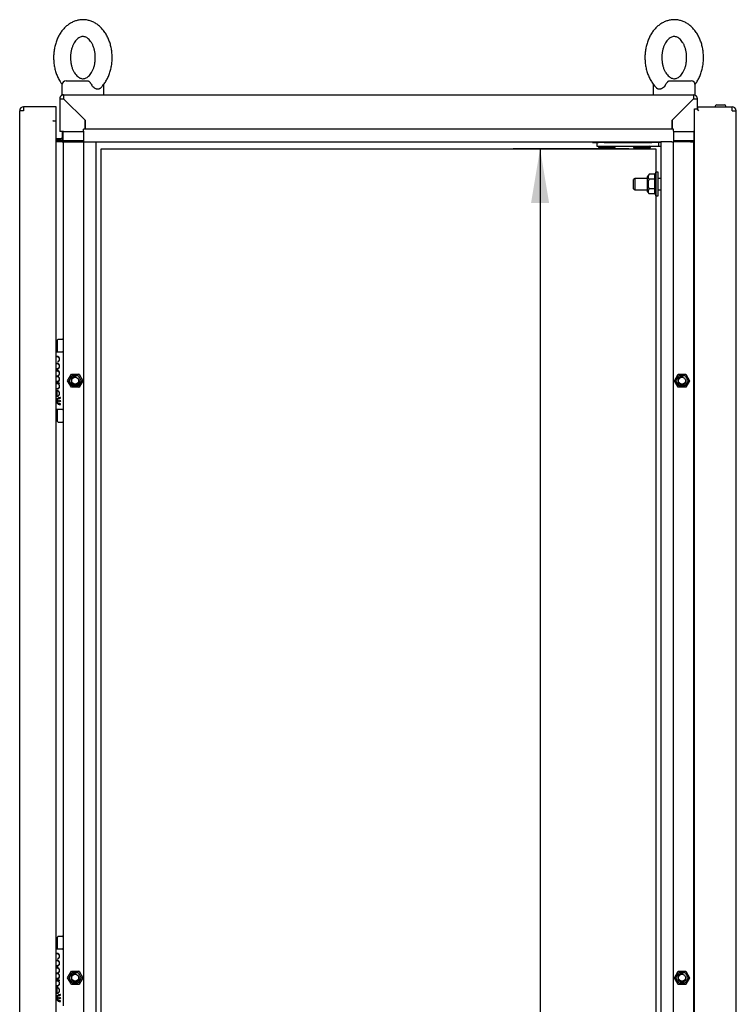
# Model space of a CAD drawing. Extents: x -11 to 412, y 11 to 308.
# Tile 4 of 10: x 158 to 195, y 172 to 222. Entities that reach past the tile are written whole.
import ezdxf
from ezdxf.lldxf.tags import DXFTag

# ---------------------------------------------------------------- set-up
doc = ezdxf.new("R2010")
doc.units = 0
doc.layers.get('0').update_dxf_attribs({"linetype": 'CONTINUOUS'})
for name, color, linetype in [('_TRANSLATION', 7, 'CONTINUOUS'), ('AE00100_03', 7, 'CONTINUOUS'), ('AE00198_03', 7, 'CONTINUOUS'), ('AE00217_25', 7, 'CONTINUOUS'), ('AE00219_00', 7, 'CONTINUOUS'), ('AE00219_03', 7, 'CONTINUOUS'), ('AE00224_00', 7, 'CONTINUOUS'), ('AE00368_00', 7, 'CONTINUOUS'), ('AE00500_10', 7, 'CONTINUOUS'), ('AE00715_01', 7, 'CONTINUOUS'), ('DV2__TRANSLATION', 7, 'CONTINUOUS'), ('F0000001_24', 7, 'CONTINUOUS'), ('F0000001_47', 7, 'CONTINUOUS'), ('F0000001_64', 7, 'CONTINUOUS'), ('M0000000_06', 7, 'CONTINUOUS'), ('M0000000_29', 7, 'CONTINUOUS'), ('M0000000_44', 7, 'CONTINUOUS'), ('M0000000_54', 7, 'CONTINUOUS'), ('M0000000_59', 7, 'CONTINUOUS'), ('M0000000_64', 7, 'CONTINUOUS')]:
    doc.layers.add(name, color=color, linetype=linetype)
doc.styles.add('SEACAD_ARIAL', font='arial.ttf')
doc.styles.add('SEACAD_ARIALI', font='ariali.ttf')
tags = doc.linetypes.add('CENTER2', pattern=[28.575, 19.05, -3.175, 3.175, -3.175]).pattern_tags.tags
tags[10:11] = [DXFTag(74, 4), DXFTag(75, 0), DXFTag(340, '0'), DXFTag(46, 0.0), DXFTag(50, 0.0), DXFTag(44, 0.0), DXFTag(45, 0.0)]
tags[8:9] = [DXFTag(74, 4), DXFTag(75, 0), DXFTag(340, '0'), DXFTag(46, 0.0), DXFTag(50, 0.0), DXFTag(44, 0.0), DXFTag(45, 0.0)]
tags[6:7] = [DXFTag(74, 4), DXFTag(75, 0), DXFTag(340, '0'), DXFTag(46, 0.0), DXFTag(50, 0.0), DXFTag(44, 0.0), DXFTag(45, 0.0)]
tags[4:5] = [DXFTag(74, 4), DXFTag(75, 0), DXFTag(340, '0'), DXFTag(46, 0.0), DXFTag(50, 0.0), DXFTag(44, 0.0), DXFTag(45, 0.0)]
doc.dimstyles.new('ISO', dxfattribs={"dimtxt": 2.75, "dimasz": 2.75, "dimexe": 1.375, "dimexo": 1.375, "dimgap": 0.6875, "dimtad": 1, "dimdec": 1, "dimlfac": 14.000014, "dimtxsty": 'SEACAD_ARIAL', "dimblk1": '_SE_FILLED', "dimblk2": '_SE_FILLED', "dimsah": 1, "dimcen": 1.375, "dimazin": 3, "dimtfac": 0.7, "dimtdec": 3, "dimtmove": 0, "dimatfit": 3})

# ---------------------------------------------------------------- blocks, each defined once
blk = doc.blocks.new('SE1')
at = {"layer": 'AE00100_03', "color": 7, "linetype": 'CONTINUOUS'}
blk.add_line((193.612, 217.608), (193.998, 217.608), dxfattribs=at)
for centre, start, end in [((193.612, 217.516), 90, 180), ((193.998, 217.516), 0, 90)]:
    blk.add_arc(centre, 0.0929, start, end, dxfattribs=at)
at = {"layer": 'AE00198_03', "color": 7, "linetype": 'CONTINUOUS'}
for p, q in [((160.041, 205.051), (160.041, 205.569)), ((160.091, 205.569), (160.041, 205.569)), ((160.041, 201.605), (160.041, 202.123)), ((160.041, 201.605), (160.091, 201.605)), ((160.041, 175.212), (160.041, 174.694)), ((160.091, 175.212), (160.041, 175.212))]:
    blk.add_line(p, q, dxfattribs=at)
for centre, start, end in [((160.425, 205.146), 132.1747, 135.145), ((160.425, 202.028), 224.855, 227.8253), ((160.425, 174.788), 132.1747, 135.145)]:
    blk.add_arc(centre, 0.571, start, end, dxfattribs=at)
at = {"layer": 'AE00217_25', "color": 7, "linetype": 'CONTINUOUS'}
for p, q in [((189.468, 213.873), (189.377, 213.824)), ((189.377, 213.35), (189.377, 213.824)), ((189.468, 213.301), (189.468, 213.873)), ((190.091, 213.873), (189.468, 213.873)), ((190.769, 213.873), (190.627, 213.873)), ((189.377, 213.35), (189.468, 213.301)), ((189.468, 213.301), (190.091, 213.301)), ((190.627, 213.301), (190.769, 213.301))]:
    blk.add_line(p, q, dxfattribs=at)
at = {"layer": 'AE00219_00', "color": 7, "linetype": 'CONTINUOUS'}
for p, q in [((187.629, 215.516), (187.591, 215.48)), ((187.591, 215.48), (188.448, 215.48)), ((187.591, 215.48), (187.591, 215.444)), ((187.591, 215.444), (188.448, 215.444)), ((187.805, 215.73), (187.805, 215.694)), ((188.234, 215.694), (188.234, 215.73)), ((188.448, 215.48), (188.41, 215.516)), ((188.448, 215.444), (188.448, 215.48)), ((189.415, 215.516), (189.377, 215.48)), ((189.377, 215.48), (190.234, 215.48)), ((189.377, 215.48), (189.377, 215.444)), ((189.377, 215.444), (190.234, 215.444)), ((189.591, 215.73), (189.591, 215.694)), ((190.019, 215.694), (190.019, 215.73)), ((190.234, 215.48), (190.195, 215.516)), ((190.234, 215.444), (190.234, 215.48))]:
    blk.add_line(p, q, dxfattribs=at)
at = {"layer": 'AE00219_03', "color": 7, "linetype": 'CONTINUOUS'}
for p, q in [((194.605, 205.623), (194.591, 205.623)), ((194.605, 204.766), (194.605, 205.623)), ((194.591, 204.766), (194.605, 204.766)), ((194.605, 175.266), (194.591, 175.266)), ((194.605, 174.408), (194.605, 175.266)), ((194.591, 174.408), (194.605, 174.408))]:
    blk.add_line(p, q, dxfattribs=at)
at = {"layer": 'AE00224_00', "color": 7, "linetype": 'CONTINUOUS'}
for p, q in [((190.166, 214.082), (190.091, 213.979)), ((190.091, 213.194), (190.091, 213.979)), ((190.448, 214.082), (190.166, 214.082)), ((190.448, 213.834), (190.166, 213.834)), ((190.519, 214.194), (190.448, 214.016)), ((190.448, 214.082), (190.448, 213.958)), ((190.448, 213.958), (190.448, 213.834)), ((190.448, 213.834), (190.448, 213.587)), ((190.519, 212.98), (190.519, 214.194)), ((190.627, 214.194), (190.519, 214.194)), ((190.627, 212.98), (190.627, 214.194)), ((190.448, 213.339), (190.166, 213.339)), ((190.448, 213.587), (190.448, 213.339)), ((190.448, 213.339), (190.448, 213.216)), ((190.091, 213.194), (190.166, 213.092)), ((190.448, 213.092), (190.166, 213.092)), ((190.448, 213.216), (190.448, 213.092)), ((190.448, 213.158), (190.519, 212.98)), ((190.519, 212.98), (190.627, 212.98))]:
    blk.add_line(p, q, dxfattribs=at)
for points, knots in [([(190.166, 214.082), (190.137, 214.042), (190.117, 214.001), (190.117, 213.948), (190.118, 213.937), (190.123, 213.916), (190.126, 213.906), (190.139, 213.875), (190.151, 213.854), (190.166, 213.834)], [0, 0, 0, 0, 0.5, 0.5, 0.625, 0.625, 0.75, 0.75, 1, 1, 1, 1]), ([(190.166, 213.834), (190.151, 213.794), (190.139, 213.754), (190.126, 213.692), (190.123, 213.671), (190.118, 213.629), (190.117, 213.607), (190.117, 213.544), (190.122, 213.503), (190.139, 213.42), (190.151, 213.379), (190.166, 213.339)], [0, 0, 0, 0, 0.25, 0.25, 0.375, 0.375, 0.5, 0.5, 0.75, 0.75, 1, 1, 1, 1]), ([(190.166, 213.339), (190.137, 213.3), (190.117, 213.259), (190.117, 213.206), (190.118, 213.195), (190.123, 213.174), (190.126, 213.163), (190.139, 213.132), (190.151, 213.112), (190.166, 213.092)], [0, 0, 0, 0, 0.5, 0.5, 0.625, 0.625, 0.75, 0.75, 1, 1, 1, 1])]:
    blk.add_open_spline(points, degree=3, knots=knots, dxfattribs=at)
at = {"layer": 'AE00368_00', "color": 7, "linetype": 'CONTINUOUS'}
for p, q in [((187.291, 215.73), (187.291, 215.694)), ((187.291, 215.694), (187.521, 215.694)), ((188.748, 215.694), (188.748, 215.73)), ((189.077, 215.73), (189.077, 215.694)), ((190.534, 215.694), (190.534, 215.73))]:
    blk.add_line(p, q, dxfattribs=at)
for centre, start, end in [((187.562, 215.744), 270, 343.3985), ((188.477, 215.744), 196.6015, 270), ((189.348, 215.744), 270, 343.3985), ((190.262, 215.744), 196.6015, 270)]:
    blk.add_arc(centre, 0.05, start, end, dxfattribs=at)
at = {"layer": 'AE00500_10', "color": 7, "linetype": 'CONTINUOUS'}
for p, q in [((192.448, 205.53), (192.484, 205.53)), ((192.484, 204.858), (192.448, 204.858)), ((160.597, 203.589), (160.789, 203.921)), ((160.674, 203.587), (160.829, 203.855)), ((160.792, 203.923), (161.176, 203.923)), ((160.829, 203.855), (161.138, 203.855)), ((161.138, 203.855), (161.293, 203.587)), ((161.179, 203.921), (161.37, 203.589)), ((191.454, 203.589), (191.646, 203.921)), ((191.532, 203.587), (191.686, 203.855)), ((191.649, 203.923), (192.033, 203.923)), ((191.686, 203.855), (191.996, 203.855)), ((191.996, 203.855), (192.15, 203.587)), ((192.036, 203.921), (192.228, 203.589)), ((160.789, 203.253), (160.597, 203.585)), ((160.829, 203.319), (160.674, 203.587)), ((161.138, 203.319), (160.829, 203.319)), ((161.293, 203.587), (161.138, 203.319)), ((161.37, 203.585), (161.179, 203.253)), ((191.646, 203.253), (191.454, 203.585)), ((191.686, 203.319), (191.532, 203.587)), ((191.996, 203.319), (191.686, 203.319)), ((192.15, 203.587), (191.996, 203.319)), ((192.228, 203.585), (192.036, 203.253)), ((161.176, 203.251), (160.792, 203.251)), ((192.033, 203.251), (191.649, 203.251)), ((192.448, 202.316), (192.484, 202.316)), ((192.484, 201.644), (192.448, 201.644)), ((192.448, 175.173), (192.484, 175.173)), ((192.484, 174.501), (192.448, 174.501)), ((160.597, 173.232), (160.789, 173.564)), ((160.789, 172.896), (160.597, 173.228)), ((160.674, 173.23), (160.829, 173.498)), ((160.829, 172.962), (160.674, 173.23)), ((160.792, 173.566), (161.176, 173.566)), ((160.829, 173.498), (161.138, 173.498)), ((161.138, 173.498), (161.293, 173.23)), ((161.293, 173.23), (161.138, 172.962)), ((161.179, 173.564), (161.37, 173.232)), ((161.37, 173.228), (161.179, 172.896)), ((191.454, 173.232), (191.646, 173.564)), ((191.646, 172.896), (191.454, 173.228)), ((191.532, 173.23), (191.686, 173.498)), ((191.686, 172.962), (191.532, 173.23)), ((191.649, 173.566), (192.033, 173.566)), ((191.686, 173.498), (191.996, 173.498)), ((191.996, 173.498), (192.15, 173.23)), ((192.15, 173.23), (191.996, 172.962)), ((192.036, 173.564), (192.228, 173.232)), ((192.228, 173.228), (192.036, 172.896)), ((161.176, 172.894), (160.792, 172.894)), ((161.138, 172.962), (160.829, 172.962)), ((192.033, 172.894), (191.649, 172.894)), ((191.996, 172.962), (191.686, 172.962)), ((192.448, 171.958), (192.484, 171.958))]:
    blk.add_line(p, q, dxfattribs=at)
for centre in [(160.984, 203.587), (191.841, 203.587), (160.984, 173.23), (191.841, 173.23)]:
    blk.add_circle(centre, 0.176, dxfattribs=at)
for centre, radius, start, end in [((160.984, 203.587), 0.214, 75, 15), ((160.792, 203.919), 0.00357, 90, 150), ((161.176, 203.919), 0.00357, 30, 90), ((191.841, 203.587), 0.214, 75, 15), ((191.649, 203.919), 0.00357, 90, 150), ((192.033, 203.919), 0.00357, 30, 90), ((160.6, 203.587), 0.00357, 150, 210), ((161.367, 203.587), 0.00357, 330, 30), ((191.457, 203.587), 0.00357, 150, 210), ((192.224, 203.587), 0.00357, 330, 30), ((160.792, 203.255), 0.00357, 210, 270), ((161.176, 203.255), 0.00357, 270, 330), ((191.649, 203.255), 0.00357, 210, 270), ((192.033, 203.255), 0.00357, 270, 330), ((160.6, 173.23), 0.00357, 150, 210), ((160.984, 173.23), 0.214, 75, 15), ((160.792, 173.562), 0.00357, 90, 150), ((161.176, 173.562), 0.00357, 30, 90), ((161.367, 173.23), 0.00357, 330, 30), ((191.457, 173.23), 0.00357, 150, 210), ((191.841, 173.23), 0.214, 75, 15), ((191.649, 173.562), 0.00357, 90, 150), ((192.033, 173.562), 0.00357, 30, 90), ((192.224, 173.23), 0.00357, 330, 30), ((160.792, 172.898), 0.00357, 210, 270), ((161.176, 172.898), 0.00357, 270, 330), ((191.649, 172.898), 0.00357, 210, 270), ((192.033, 172.898), 0.00357, 270, 330)]:
    blk.add_arc(centre, radius, start, end, dxfattribs=at)
at = {"layer": 'AE00715_01', "color": 7, "linetype": 'CONTINUOUS'}
for p, q in [((160.519, 218.837), (161.612, 218.837)), ((191.212, 218.837), (192.305, 218.837)), ((160.305, 218.623), (160.305, 218.123)), ((162.448, 218.123), (162.448, 218.623)), ((190.377, 218.623), (190.377, 218.123)), ((192.519, 218.123), (192.519, 218.623)), ((160.305, 218.123), (160.398, 218.123)), ((160.948, 218.123), (161.805, 218.123)), ((191.019, 218.123), (191.877, 218.123)), ((192.427, 218.123), (192.519, 218.123))]:
    blk.add_line(p, q, dxfattribs=at)
for centre, start, end in [((160.519, 218.623), 90, 180), ((192.305, 218.623), 0, 90), ((162.234, 218.623), 0, 10.5208), ((190.591, 218.623), 169.4373, 180)]:
    blk.add_arc(centre, 0.214, start, end, dxfattribs=at)
for points, knots in [([(161.377, 221.944), (161.333, 221.943), (161.24, 221.94), (161.078, 221.91), (160.906, 221.852), (160.74, 221.768), (160.584, 221.659), (160.439, 221.527), (160.307, 221.372), (160.19, 221.198), (160.09, 221.005), (160.009, 220.797), (159.947, 220.578), (159.906, 220.351), (159.886, 220.119), (159.887, 219.885), (159.91, 219.653), (159.954, 219.425), (160.018, 219.206), (160.104, 218.997), (160.203, 218.813), (160.277, 218.707), (160.312, 218.66)], [0, 0, 0, 0, 0.0298161, 0.0750294, 0.1202531, 0.165812, 0.211972, 0.2588841, 0.3065619, 0.354895, 0.4037001, 0.4527876, 0.5020055, 0.5512569, 0.6005257, 0.6498292, 0.6992021, 0.748673, 0.798279, 0.8480386, 0.8979321, 0.9385814, 0.9385814, 0.9385814, 0.9385814]), ([(162.267, 218.467), (162.291, 218.489), (162.357, 218.55), (162.465, 218.685), (162.579, 218.861), (162.676, 219.057), (162.755, 219.266), (162.814, 219.487), (162.852, 219.715), (162.869, 219.947), (162.864, 220.181), (162.838, 220.413), (162.791, 220.639), (162.723, 220.858), (162.635, 221.064), (162.527, 221.257), (162.4, 221.431), (162.256, 221.584), (162.098, 221.713), (161.929, 221.815), (161.75, 221.889), (161.574, 221.932), (161.444, 221.944), (161.384, 221.944), (161.377, 221.944)], [0, 0, 0, 0, 0.021224, 0.069015, 0.117438, 0.166302, 0.215424, 0.264655, 0.313915, 0.363193, 0.41251, 0.461901, 0.511396, 0.56103, 0.610818, 0.660729, 0.710628, 0.760314, 0.80952, 0.857982, 0.905532, 0.952162, 0.995149, 1, 1, 1, 1]), ([(191.448, 221.944), (191.404, 221.943), (191.311, 221.94), (191.149, 221.91), (190.977, 221.852), (190.812, 221.768), (190.656, 221.659), (190.511, 221.527), (190.379, 221.372), (190.262, 221.198), (190.162, 221.005), (190.08, 220.797), (190.019, 220.578), (189.977, 220.351), (189.957, 220.119), (189.959, 219.885), (189.981, 219.653), (190.025, 219.425), (190.09, 219.206), (190.175, 218.997), (190.281, 218.801), (190.405, 218.627), (190.502, 218.511), (190.554, 218.467), (190.557, 218.465)], [0, 0, 0, 0, 0.029812, 0.075019, 0.120236, 0.165788, 0.211942, 0.258847, 0.306518, 0.354844, 0.403642, 0.452723, 0.501933, 0.551178, 0.600439, 0.649736, 0.699102, 0.748566, 0.798164, 0.847917, 0.897803, 0.947702, 0.997422, 1, 1, 1, 1]), ([(192.513, 218.66), (192.52, 218.668), (192.568, 218.734), (192.65, 218.861), (192.748, 219.057), (192.826, 219.266), (192.885, 219.487), (192.923, 219.715), (192.94, 219.947), (192.935, 220.181), (192.91, 220.413), (192.863, 220.639), (192.795, 220.858), (192.706, 221.064), (192.598, 221.257), (192.471, 221.431), (192.328, 221.584), (192.169, 221.713), (192, 221.815), (191.822, 221.889), (191.645, 221.932), (191.515, 221.944), (191.455, 221.944), (191.448, 221.944)], [0.0616899, 0.0616899, 0.0616899, 0.0616899, 0.0691647, 0.1175792, 0.1664362, 0.2155498, 0.2647733, 0.3140252, 0.3632953, 0.4126046, 0.4619874, 0.5114743, 0.5611007, 0.6108807, 0.6607836, 0.7106746, 0.7603522, 0.8095503, 0.858005, 0.9055472, 0.9521693, 0.9951498, 1, 1, 1, 1]), ([(161.377, 221.087), (161.388, 221.087), (161.423, 221.085), (161.487, 221.071), (161.566, 221.035), (161.648, 220.977), (161.729, 220.895), (161.807, 220.789), (161.876, 220.663), (161.932, 220.52), (161.975, 220.364), (162.002, 220.199), (162.012, 220.028), (162.004, 219.856), (161.98, 219.69), (161.939, 219.532), (161.885, 219.388), (161.819, 219.261), (161.744, 219.154), (161.665, 219.07), (161.584, 219.008), (161.505, 218.967), (161.427, 218.945), (161.35, 218.942), (161.271, 218.958), (161.191, 218.994), (161.11, 219.051), (161.028, 219.131), (160.95, 219.237), (160.881, 219.362), (160.823, 219.504), (160.78, 219.659), (160.752, 219.825), (160.742, 219.995), (160.748, 220.167), (160.772, 220.334), (160.812, 220.492), (160.866, 220.637), (160.931, 220.765), (161.006, 220.872), (161.085, 220.958), (161.165, 221.021), (161.244, 221.063), (161.315, 221.084), (161.356, 221.086), (161.377, 221.087)], [0, 0, 0, 0, 0.011208, 0.038243, 0.062345, 0.085024, 0.109156, 0.132544, 0.155672, 0.178763, 0.201893, 0.225095, 0.248353, 0.271628, 0.294862, 0.318, 0.341007, 0.363877, 0.386658, 0.40946, 0.432501, 0.456238, 0.481495, 0.509651, 0.536938, 0.561143, 0.583874, 0.608062, 0.631473, 0.654606, 0.677697, 0.700824, 0.724022, 0.747278, 0.770554, 0.793792, 0.816935, 0.839948, 0.862824, 0.885607, 0.908405, 0.931427, 0.955118, 0.980279, 1, 1, 1, 1]), ([(191.448, 221.087), (191.46, 221.087), (191.495, 221.085), (191.558, 221.071), (191.637, 221.035), (191.719, 220.977), (191.801, 220.895), (191.878, 220.789), (191.947, 220.663), (192.004, 220.52), (192.046, 220.364), (192.073, 220.199), (192.083, 220.028), (192.076, 219.856), (192.051, 219.69), (192.011, 219.532), (191.956, 219.388), (191.89, 219.261), (191.816, 219.154), (191.736, 219.07), (191.656, 219.008), (191.577, 218.967), (191.498, 218.945), (191.421, 218.942), (191.343, 218.958), (191.263, 218.994), (191.181, 219.051), (191.099, 219.131), (191.021, 219.237), (190.952, 219.362), (190.895, 219.504), (190.851, 219.659), (190.824, 219.825), (190.813, 219.995), (190.82, 220.167), (190.844, 220.334), (190.883, 220.492), (190.937, 220.637), (191.003, 220.765), (191.077, 220.872), (191.156, 220.958), (191.237, 221.021), (191.316, 221.063), (191.387, 221.084), (191.427, 221.086), (191.448, 221.087)], [0, 0, 0, 0, 0.011208, 0.038243, 0.062345, 0.085024, 0.109156, 0.132544, 0.155672, 0.178763, 0.201893, 0.225095, 0.248353, 0.271628, 0.294862, 0.318, 0.341007, 0.363877, 0.386658, 0.40946, 0.432501, 0.456238, 0.481495, 0.509651, 0.536938, 0.561143, 0.583874, 0.608062, 0.631473, 0.654606, 0.677697, 0.700824, 0.724022, 0.747278, 0.770554, 0.793792, 0.816935, 0.839948, 0.862824, 0.885607, 0.908405, 0.931427, 0.955118, 0.980279, 1, 1, 1, 1]), ([(161.612, 218.837), (161.622, 218.837), (161.631, 218.835), (161.65, 218.83), (161.659, 218.825), (161.678, 218.814), (161.687, 218.807), (161.706, 218.791), (161.715, 218.781), (161.734, 218.761), (161.743, 218.75), (161.761, 218.726), (161.77, 218.714), (161.796, 218.676), (161.813, 218.65), (161.827, 218.623)], [0, 0, 0, 0, 0.125, 0.125, 0.25, 0.25, 0.375, 0.375, 0.5, 0.5, 0.625, 0.625, 0.75, 0.75, 1, 1, 1, 1]), ([(190.998, 218.623), (191.012, 218.65), (191.028, 218.676), (191.054, 218.714), (191.063, 218.726), (191.082, 218.749), (191.091, 218.761), (191.11, 218.781), (191.119, 218.79), (191.137, 218.807), (191.147, 218.814), (191.165, 218.825), (191.175, 218.83), (191.193, 218.835), (191.203, 218.837), (191.212, 218.837)], [0, 0, 0, 0, 0.25, 0.25, 0.375, 0.375, 0.5, 0.5, 0.625, 0.625, 0.75, 0.75, 0.875, 0.875, 1, 1, 1, 1]), ([(162.268, 218.465), (162.26, 218.457), (162.251, 218.449), (162.232, 218.436), (162.221, 218.431), (162.198, 218.421), (162.186, 218.418), (162.161, 218.413), (162.148, 218.412), (162.121, 218.412), (162.108, 218.413), (162.08, 218.418), (162.065, 218.421), (162.037, 218.43), (162.023, 218.436), (161.995, 218.45), (161.981, 218.458), (161.939, 218.485), (161.913, 218.508), (161.877, 218.547), (161.866, 218.561), (161.845, 218.591), (161.836, 218.606), (161.827, 218.623)], [0.2562462, 0.2562462, 0.2562462, 0.2562462, 0.3125, 0.3125, 0.375, 0.375, 0.4375, 0.4375, 0.5, 0.5, 0.5625, 0.5625, 0.625, 0.625, 0.6875, 0.6875, 0.75, 0.75, 0.875, 0.875, 0.9375, 0.9375, 1, 1, 1, 1]), ([(190.998, 218.623), (190.981, 218.59), (190.96, 218.561), (190.912, 218.508), (190.886, 218.486), (190.845, 218.458), (190.83, 218.45), (190.802, 218.436), (190.788, 218.431), (190.76, 218.421), (190.745, 218.418), (190.717, 218.413), (190.704, 218.412), (190.677, 218.412), (190.664, 218.413), (190.639, 218.418), (190.627, 218.421), (190.604, 218.43), (190.593, 218.436), (190.574, 218.449), (190.565, 218.456), (190.557, 218.464)], [0, 0, 0, 0, 0.125, 0.125, 0.25, 0.25, 0.3125, 0.3125, 0.375, 0.375, 0.4375, 0.4375, 0.5, 0.5, 0.5625, 0.5625, 0.625, 0.625, 0.6875, 0.6875, 0.7433418, 0.7433418, 0.7433418, 0.7433418])]:
    blk.add_open_spline(points, degree=3, knots=knots, dxfattribs=at)
at = {"layer": 'DV2__TRANSLATION', "color": 7, "linetype": 'CENTER2'}
for p, q in [((162.305, 215.373), (190.519, 215.373)), ((162.305, 91.801), (162.305, 215.373)), ((190.519, 215.373), (190.519, 91.801))]:
    blk.add_line(p, q, dxfattribs=at)
at = {"layer": 'F0000001_24', "color": 7, "linetype": 'CONTINUOUS'}
for p, q in [((160.091, 205.644), (160.091, 205.658)), ((160.091, 205.06), (160.091, 205.644)), ((160.127, 205.694), (160.341, 205.694)), ((160.377, 205.658), (160.377, 205.644)), ((160.377, 205.644), (160.377, 205.06)), ((160.019, 205.051), (160.341, 205.051)), ((160.091, 205.051), (160.091, 205.06)), ((160.377, 205.06), (160.377, 205.016)), ((160.377, 205.016), (160.377, 202.158)), ((160.095, 204.561), (160.094, 204.56)), ((160.094, 204.56), (160.094, 204.54)), ((160.094, 204.54), (160.097, 204.541)), ((160.042, 204.112), (160.019, 204.112)), ((160.019, 204.093), (160.042, 204.093)), ((160.04, 203.827), (160.019, 203.827)), ((160.019, 203.807), (160.04, 203.807)), ((160.043, 203.541), (160.019, 203.541)), ((160.019, 203.522), (160.042, 203.522)), ((160.194, 203.459), (160.019, 203.459)), ((160.019, 203.438), (160.064, 203.438)), ((160.121, 203.438), (160.194, 203.438)), ((160.194, 203.438), (160.194, 203.459)), ((160.039, 203.072), (160.039, 202.787)), ((160.039, 202.787), (160.039, 202.787)), ((160.039, 202.787), (160.056, 202.787)), ((160.06, 202.806), (160.06, 203.071)), ((160.233, 202.695), (160.233, 202.734)), ((160.233, 202.374), (160.233, 202.413)), ((160.341, 202.123), (160.019, 202.123)), ((160.091, 202.114), (160.091, 202.123)), ((160.091, 201.53), (160.091, 202.114)), ((160.377, 202.158), (160.377, 202.114)), ((160.377, 202.114), (160.377, 201.53)), ((160.091, 201.516), (160.091, 201.53)), ((160.127, 201.48), (160.341, 201.48)), ((160.377, 201.53), (160.377, 201.516)), ((160.091, 175.286), (160.091, 175.301)), ((160.091, 174.703), (160.091, 175.286)), ((160.127, 175.337), (160.341, 175.337)), ((160.377, 175.301), (160.377, 175.286)), ((160.377, 175.286), (160.377, 174.703)), ((160.019, 174.694), (160.341, 174.694)), ((160.091, 174.694), (160.091, 174.703)), ((160.377, 174.703), (160.377, 174.658)), ((160.377, 174.658), (160.377, 171.801)), ((160.042, 173.755), (160.019, 173.755)), ((160.019, 173.736), (160.042, 173.736)), ((160.095, 174.204), (160.094, 174.203)), ((160.094, 174.203), (160.094, 174.183)), ((160.094, 174.183), (160.097, 174.184)), ((160.04, 173.47), (160.019, 173.47)), ((160.019, 173.45), (160.04, 173.45)), ((160.043, 173.184), (160.019, 173.184)), ((160.019, 173.165), (160.042, 173.165)), ((160.194, 173.101), (160.019, 173.101)), ((160.019, 173.08), (160.064, 173.08)), ((160.121, 173.08), (160.194, 173.08)), ((160.194, 173.08), (160.194, 173.101)), ((160.039, 172.715), (160.039, 172.43)), ((160.039, 172.43), (160.039, 172.43)), ((160.039, 172.43), (160.056, 172.43)), ((160.06, 172.449), (160.06, 172.714)), ((160.233, 172.338), (160.233, 172.377)), ((160.233, 172.017), (160.233, 172.056))]:
    blk.add_line(p, q, dxfattribs=at)
for centre in [(160.188, 202.554), (160.188, 172.197)]:
    blk.add_circle(centre, 0.044, dxfattribs=at)
for centre, radius, start, end in [((160.127, 205.658), 0.0357, 90, 180), ((160.341, 205.658), 0.0357, 0, 90), ((160.341, 205.016), 0.0357, 0, 90), ((159.908, 202.541), 0.163, 313.1112, 335.4085), ((160.205, 202.567), 0.163, 131.3534, 155.4085), ((160.341, 202.158), 0.0357, 270, 0), ((160.127, 201.516), 0.0357, 180, 270), ((160.341, 201.516), 0.0357, 270, 0), ((160.127, 175.301), 0.0357, 90, 180), ((160.341, 175.301), 0.0357, 0, 90), ((160.341, 174.658), 0.0357, 0, 90), ((160.205, 172.21), 0.163, 131.3534, 155.4085), ((159.908, 172.184), 0.163, 313.1112, 335.4085)]:
    blk.add_arc(centre, radius, start, end, dxfattribs=at)
for points, knots in [([(160.097, 204.541), (160.168, 204.565), (160.193, 204.633), (160.193, 204.684), (160.193, 204.76), (160.141, 204.837), (160.042, 204.837), (160.034, 204.837), (160.026, 204.837), (160.019, 204.836)], [0, 0, 0, 0, 0.2499787, 0.2499787, 0.2499787, 0.4999858, 0.4999858, 0.4999858, 0.518742, 0.518742, 0.518742, 0.518742]), ([(160.019, 204.817), (160.026, 204.818), (160.034, 204.818), (160.042, 204.818), (160.133, 204.818), (160.174, 204.749), (160.174, 204.684)], [0.6361807, 0.6361807, 0.6361807, 0.6361807, 0.6652315, 0.6652315, 0.6652315, 1, 1, 1, 1]), ([(160.193, 204.323), (160.193, 204.399), (160.141, 204.476), (160.042, 204.476), (160.034, 204.476), (160.026, 204.476), (160.019, 204.475)], [0, 0, 0, 0, 0.3333333, 0.3333333, 0.3333333, 0.3583413, 0.3583413, 0.3583413, 0.3583413]), ([(160.019, 204.456), (160.026, 204.457), (160.034, 204.457), (160.042, 204.457), (160.133, 204.457), (160.174, 204.388), (160.174, 204.323), (160.174, 204.26), (160.133, 204.191), (160.042, 204.191)], [0.4783249, 0.4783249, 0.4783249, 0.4783249, 0.5, 0.5, 0.5, 0.75, 0.75, 0.75, 1, 1, 1, 1]), ([(160.019, 204.173), (160.027, 204.172), (160.034, 204.172), (160.042, 204.172), (160.146, 204.172), (160.193, 204.25), (160.193, 204.323)], [0.4183676, 0.4183676, 0.4183676, 0.4183676, 0.5, 0.5, 0.5, 1, 1, 1, 1]), ([(160.042, 204.093), (160.133, 204.093), (160.174, 204.024), (160.174, 203.96), (160.174, 203.895), (160.132, 203.826), (160.04, 203.827)], [0, 0, 0, 0, 0.333291, 0.333291, 0.333291, 1, 1, 1, 1]), ([(160.04, 203.807), (160.132, 203.807), (160.173, 203.738), (160.173, 203.673), (160.172, 203.61), (160.131, 203.542), (160.043, 203.541)], [0, 0, 0, 0, 0.670744, 0.670744, 0.670744, 1, 1, 1, 1]), ([(160.099, 203.817), (160.168, 203.842), (160.193, 203.909), (160.193, 203.96), (160.193, 204.036), (160.141, 204.112), (160.042, 204.112)], [0, 0, 0, 0, 0.500028, 0.500028, 0.500028, 1, 1, 1, 1]), ([(160.019, 203.155), (160.027, 203.154), (160.034, 203.153), (160.042, 203.153), (160.146, 203.153), (160.193, 203.232), (160.193, 203.305)], [0.4183715, 0.4183715, 0.4183715, 0.4183715, 0.5, 0.5, 0.5, 1, 1, 1, 1]), ([(160.064, 203.438), (160.14, 203.427), (160.174, 203.364), (160.174, 203.305), (160.174, 203.241), (160.133, 203.172), (160.042, 203.172)], [0, 0, 0, 0, 0.5, 0.5, 0.5, 1, 1, 1, 1]), ([(160.193, 202.938), (160.193, 203.014), (160.141, 203.091), (160.042, 203.091), (160.034, 203.091), (160.026, 203.091), (160.019, 203.09)], [0, 0, 0, 0, 0.3336663, 0.3336663, 0.3336663, 0.3587055, 0.3587055, 0.3587055, 0.3587055]), ([(160.06, 203.071), (160.139, 203.062), (160.174, 202.998), (160.174, 202.938), (160.174, 202.878), (160.139, 202.815), (160.06, 202.806)], [0, 0, 0, 0, 0.5, 0.5, 0.5, 1, 1, 1, 1]), ([(160.056, 202.473), (160.087, 202.405), (160.156, 202.373), (160.221, 202.373), (160.225, 202.373), (160.229, 202.374), (160.233, 202.374)], [0, 0, 0, 0, 0.5, 0.5, 0.5, 1, 1, 1, 1]), ([(160.233, 202.413), (160.229, 202.412), (160.225, 202.412), (160.221, 202.412), (160.153, 202.412), (160.079, 202.457), (160.079, 202.554), (160.079, 202.598), (160.094, 202.635), (160.123, 202.66), (160.149, 202.683), (160.184, 202.695), (160.222, 202.695), (160.225, 202.695), (160.229, 202.695), (160.233, 202.695)], [0, 0, 0, 0, 0.2, 0.2, 0.2, 0.4, 0.4, 0.4, 0.6, 0.6, 0.6, 0.8, 0.8, 0.8, 1, 1, 1, 1]), ([(160.233, 202.734), (160.229, 202.734), (160.225, 202.734), (160.222, 202.734), (160.174, 202.734), (160.13, 202.718), (160.097, 202.689)], [0, 0, 0, 0, 0.5, 0.5, 0.5, 1, 1, 1, 1]), ([(160.097, 174.184), (160.168, 174.208), (160.193, 174.276), (160.193, 174.327), (160.193, 174.403), (160.141, 174.48), (160.042, 174.48), (160.034, 174.48), (160.026, 174.48), (160.019, 174.479)], [0, 0, 0, 0, 0.2499787, 0.2499787, 0.2499787, 0.4999858, 0.4999858, 0.4999858, 0.518742, 0.518742, 0.518742, 0.518742]), ([(160.03, 174.461), (160.034, 174.461), (160.038, 174.461), (160.042, 174.461), (160.133, 174.461), (160.174, 174.392), (160.174, 174.327)], [0.6507899, 0.6507899, 0.6507899, 0.6507899, 0.6652315, 0.6652315, 0.6652315, 1, 1, 1, 1]), ([(160.193, 173.966), (160.193, 174.042), (160.141, 174.119), (160.042, 174.119), (160.034, 174.119), (160.026, 174.119), (160.019, 174.118)], [0, 0, 0, 0, 0.3333333, 0.3333333, 0.3333333, 0.3583413, 0.3583413, 0.3583413, 0.3583413]), ([(160.019, 174.099), (160.026, 174.1), (160.034, 174.1), (160.042, 174.1), (160.133, 174.1), (160.174, 174.031), (160.174, 173.966), (160.174, 173.902), (160.133, 173.834), (160.042, 173.834)], [0.4783249, 0.4783249, 0.4783249, 0.4783249, 0.5, 0.5, 0.5, 0.75, 0.75, 0.75, 1, 1, 1, 1]), ([(160.019, 173.816), (160.027, 173.815), (160.034, 173.814), (160.042, 173.814), (160.146, 173.814), (160.193, 173.893), (160.193, 173.966)], [0.4183676, 0.4183676, 0.4183676, 0.4183676, 0.5, 0.5, 0.5, 1, 1, 1, 1]), ([(160.042, 173.736), (160.133, 173.736), (160.174, 173.667), (160.174, 173.602), (160.174, 173.538), (160.132, 173.469), (160.04, 173.47)], [0, 0, 0, 0, 0.333291, 0.333291, 0.333291, 1, 1, 1, 1]), ([(160.099, 173.46), (160.168, 173.485), (160.193, 173.551), (160.193, 173.602), (160.193, 173.678), (160.141, 173.755), (160.042, 173.755)], [0, 0, 0, 0, 0.500028, 0.500028, 0.500028, 1, 1, 1, 1]), ([(160.04, 173.45), (160.132, 173.45), (160.173, 173.38), (160.173, 173.316), (160.172, 173.253), (160.131, 173.185), (160.043, 173.184)], [0, 0, 0, 0, 0.670744, 0.670744, 0.670744, 1, 1, 1, 1]), ([(160.019, 172.798), (160.027, 172.797), (160.034, 172.796), (160.042, 172.796), (160.146, 172.796), (160.193, 172.875), (160.193, 172.948)], [0.4183715, 0.4183715, 0.4183715, 0.4183715, 0.5, 0.5, 0.5, 1, 1, 1, 1]), ([(160.193, 172.581), (160.193, 172.657), (160.141, 172.734), (160.042, 172.734), (160.034, 172.734), (160.026, 172.734), (160.019, 172.733)], [0, 0, 0, 0, 0.3336663, 0.3336663, 0.3336663, 0.3587055, 0.3587055, 0.3587055, 0.3587055]), ([(160.064, 173.08), (160.14, 173.07), (160.174, 173.007), (160.174, 172.948), (160.174, 172.884), (160.133, 172.815), (160.042, 172.815)], [0, 0, 0, 0, 0.5, 0.5, 0.5, 1, 1, 1, 1]), ([(160.06, 172.714), (160.139, 172.705), (160.174, 172.641), (160.174, 172.581), (160.174, 172.521), (160.139, 172.458), (160.06, 172.449)], [0, 0, 0, 0, 0.5, 0.5, 0.5, 1, 1, 1, 1]), ([(160.233, 172.056), (160.229, 172.055), (160.225, 172.055), (160.221, 172.055), (160.153, 172.055), (160.079, 172.1), (160.079, 172.197), (160.079, 172.241), (160.094, 172.278), (160.123, 172.303), (160.149, 172.326), (160.184, 172.338), (160.222, 172.338), (160.225, 172.338), (160.229, 172.338), (160.233, 172.338)], [0, 0, 0, 0, 0.2, 0.2, 0.2, 0.4, 0.4, 0.4, 0.6, 0.6, 0.6, 0.8, 0.8, 0.8, 1, 1, 1, 1]), ([(160.233, 172.377), (160.229, 172.377), (160.225, 172.377), (160.222, 172.377), (160.174, 172.377), (160.13, 172.361), (160.097, 172.332)], [0, 0, 0, 0, 0.5, 0.5, 0.5, 1, 1, 1, 1]), ([(160.056, 172.116), (160.087, 172.048), (160.156, 172.016), (160.221, 172.016), (160.225, 172.016), (160.229, 172.017), (160.233, 172.017)], [0, 0, 0, 0, 0.5, 0.5, 0.5, 1, 1, 1, 1])]:
    blk.add_open_spline(points, degree=3, knots=knots, dxfattribs=at)
for points in [[(160.174, 204.684), (160.174, 204.642), (160.153, 204.584), (160.095, 204.561)], [(160.042, 204.191), (160.034, 204.191), (160.026, 204.191), (160.019, 204.192)], [(160.193, 203.675), (160.193, 203.726), (160.168, 203.792), (160.099, 203.817)], [(160.042, 203.522), (160.141, 203.522), (160.193, 203.599), (160.193, 203.675)], [(160.193, 203.305), (160.193, 203.361), (160.166, 203.411), (160.121, 203.438)], [(160.042, 203.172), (160.034, 203.172), (160.026, 203.173), (160.019, 203.174)], [(160.019, 203.07), (160.025, 203.071), (160.032, 203.072), (160.039, 203.072)], [(160.056, 202.787), (160.15, 202.794), (160.193, 202.868), (160.193, 202.938)], [(160.057, 202.635), (160.049, 202.653), (160.038, 202.668), (160.025, 202.681)], [(160.174, 174.327), (160.174, 174.284), (160.153, 174.227), (160.095, 174.204)], [(160.042, 173.834), (160.034, 173.834), (160.026, 173.834), (160.019, 173.835)], [(160.042, 173.165), (160.141, 173.165), (160.193, 173.242), (160.193, 173.318)], [(160.193, 173.318), (160.193, 173.369), (160.168, 173.435), (160.099, 173.46)], [(160.042, 172.815), (160.034, 172.815), (160.026, 172.816), (160.019, 172.817)], [(160.193, 172.948), (160.193, 173.004), (160.166, 173.054), (160.121, 173.08)], [(160.019, 172.713), (160.025, 172.714), (160.032, 172.715), (160.039, 172.715)], [(160.057, 172.278), (160.049, 172.295), (160.038, 172.311), (160.025, 172.324)], [(160.056, 172.43), (160.15, 172.437), (160.193, 172.511), (160.193, 172.581)]]:
    blk.add_open_spline(points, degree=3, dxfattribs=at)
at = {"layer": 'F0000001_47', "color": 7, "linetype": 'CONTINUOUS'}
for p, q in [((192.484, 217.408), (192.591, 217.408)), ((192.484, 89.766), (192.484, 217.408)), ((192.591, 217.408), (192.684, 217.315)), ((192.627, 217.516), (192.627, 217.373)), ((192.627, 217.516), (194.389, 217.516)), ((192.627, 217.373), (192.684, 217.315)), ((194.391, 217.516), (194.389, 217.516)), ((194.391, 217.315), (194.591, 217.315)), ((194.591, 89.858), (194.591, 217.315))]:
    blk.add_line(p, q, dxfattribs=at)
for centre, radius, start, end in [((183.386, 217.337), 11.005, 359.8886, 0.9299), ((194.391, 217.315), 0.2, 0, 90)]:
    blk.add_arc(centre, radius, start, end, dxfattribs=at)
at = {"layer": 'F0000001_64', "color": 7, "linetype": 'CONTINUOUS'}
for p, q in [((158.162, 89.858), (158.162, 217.315)), ((158.362, 217.315), (158.162, 217.315)), ((158.362, 217.516), (158.364, 217.516)), ((160.019, 217.516), (158.364, 217.516)), ((160.019, 217.315), (160.019, 217.516)), ((160.019, 216.802), (160.019, 217.315)), ((159.855, 216.801), (159.855, 216.802)), ((159.855, 216.802), (160.019, 216.802)), ((159.859, 216.801), (159.855, 216.801)), ((159.859, 216.801), (160.019, 216.801)), ((160.019, 90.373), (160.019, 216.801))]:
    blk.add_line(p, q, dxfattribs=at)
for centre, radius, start, end in [((158.362, 217.315), 0.2, 90.0021, 179.9979), ((170.791, 217.327), 12.428, 179.1297, 180.0518)]:
    blk.add_arc(centre, radius, start, end, dxfattribs=at)
at = {"layer": 'M0000000_06', "color": 7, "linetype": 'CONTINUOUS'}
for p, q in [((160.323, 216.266), (160.323, 215.801)), ((160.323, 215.801), (160.323, 215.73)), ((160.323, 215.801), (160.555, 215.801)), ((160.377, 215.801), (160.377, 216.266)), ((160.555, 215.801), (161.412, 215.801)), ((191.412, 215.801), (192.269, 215.801)), ((192.269, 215.801), (192.484, 215.801)), ((192.448, 216.266), (192.448, 215.801)), ((160.323, 215.73), (160.555, 215.73)), ((160.555, 215.73), (161.412, 215.73)), ((192.269, 215.73), (191.412, 215.73)), ((192.269, 215.73), (192.484, 215.73))]:
    blk.add_line(p, q, dxfattribs=at)
at = {"layer": 'M0000000_29', "color": 7, "linetype": 'CONTINUOUS'}
for p, q in [((160.284, 215.73), (160.019, 215.73)), ((160.323, 215.73), (160.284, 215.73)), ((160.377, 215.73), (160.377, 205.658)), ((161.412, 215.73), (161.502, 215.73)), ((161.412, 215.73), (161.412, 91.444)), ((161.502, 215.73), (161.791, 215.73)), ((161.791, 215.73), (162.055, 215.73)), ((162.055, 91.444), (162.055, 215.73)), ((190.769, 215.73), (190.769, 91.444)), ((191.034, 215.73), (190.769, 215.73)), ((191.323, 215.73), (191.034, 215.73)), ((191.323, 215.73), (191.412, 215.73)), ((191.412, 91.444), (191.412, 215.73)), ((192.448, 91.444), (192.448, 215.73)), ((160.377, 201.516), (160.377, 175.301))]:
    blk.add_line(p, q, dxfattribs=at)
at = {"layer": 'M0000000_44', "color": 7, "linetype": 'CONTINUOUS'}
for p, q in [((161.412, 216.283), (161.412, 216.373)), ((191.412, 216.373), (161.412, 216.373)), ((161.412, 216.283), (161.412, 215.994)), ((191.412, 216.283), (191.412, 216.373)), ((191.412, 216.283), (191.412, 215.994)), ((161.412, 215.994), (161.412, 215.73)), ((191.412, 215.994), (191.412, 215.73)), ((162.055, 215.73), (190.769, 215.73))]:
    blk.add_line(p, q, dxfattribs=at)
at = {"layer": 'M0000000_54', "color": 7, "linetype": 'CONTINUOUS'}
for p, q in [((160.019, 215.908), (160.234, 215.908)), ((160.234, 215.823), (160.019, 215.823)), ((160.019, 215.816), (160.234, 215.816)), ((160.234, 215.908), (160.234, 215.823)), ((160.234, 215.816), (160.323, 215.816)), ((160.234, 215.816), (160.234, 215.73))]:
    blk.add_line(p, q, dxfattribs=at)
for radius, end in [(0.143, 308.6822), (0.229, 292.9934)]:
    blk.add_arc((160.234, 216.051), radius, 270, end, dxfattribs=at)
at = {"layer": 'M0000000_59', "color": 7, "linetype": 'CONTINUOUS'}
for p, q in [((187.519, 215.694), (187.519, 215.516)), ((187.519, 215.516), (187.877, 215.516)), ((187.877, 215.694), (187.521, 215.694)), ((187.877, 215.694), (190.305, 215.694)), ((187.877, 215.516), (190.305, 215.516)), ((190.662, 215.694), (190.305, 215.694)), ((190.305, 215.516), (190.662, 215.516)), ((190.662, 215.516), (190.662, 215.694)), ((190.769, 215.694), (190.662, 215.694)), ((190.662, 215.516), (190.769, 215.516))]:
    blk.add_line(p, q, dxfattribs=at)
at = {"layer": 'M0000000_64', "color": 7, "linetype": 'CONTINUOUS'}
for p, q in [((160.198, 217.923), (160.198, 216.266)), ((160.398, 218.123), (160.94, 218.123)), ((160.398, 217.923), (161.484, 216.836)), ((160.398, 217.921), (160.398, 217.923)), ((161.484, 216.836), (160.398, 217.921)), ((161.813, 218.123), (191.012, 218.123)), ((191.34, 216.836), (192.427, 217.923)), ((192.427, 217.921), (191.341, 216.836)), ((191.884, 218.123), (192.427, 218.123)), ((192.427, 217.921), (192.427, 217.923)), ((192.627, 217.373), (192.627, 217.923)), ((161.484, 216.836), (161.484, 216.373)), ((161.484, 216.373), (161.484, 216.836)), ((191.34, 216.373), (191.34, 216.836)), ((191.341, 216.836), (191.341, 216.373)), ((160.398, 216.266), (160.198, 216.266)), ((160.398, 216.266), (161.412, 216.266)), ((191.412, 216.266), (192.427, 216.266)), ((192.484, 216.266), (192.427, 216.266))]:
    blk.add_line(p, q, dxfattribs=at)
for centre, radius, start, end in [((160.34, 217.938), 0.141, 178.2796, 186.0925), ((160.381, 229.512), 11.591, 269.1032, 270.0851), ((192.427, 217.923), 0.2, 4.2591, 90), ((192.438, 230.349), 12.428, 269.9482, 270.8703), ((192.38, 217.945), 0.246, 354.9689, 358.9547)]:
    blk.add_arc(centre, radius, start, end, dxfattribs=at)
for points, knots in [([(160.398, 218.123), (160.396, 218.123), (160.393, 218.123), (160.387, 218.122), (160.378, 218.122), (160.369, 218.121), (160.356, 218.118), (160.34, 218.114), (160.321, 218.108), (160.304, 218.099), (160.287, 218.089), (160.271, 218.077), (160.256, 218.064), (160.243, 218.05), (160.232, 218.034), (160.221, 218.017), (160.213, 217.999), (160.207, 217.984), (160.204, 217.971), (160.202, 217.962), (160.2, 217.952), (160.199, 217.944), (160.199, 217.94), (160.199, 217.939)], [0, 0, 0, 0, 0.0156294, 0.0312587, 0.0625152, 0.0937715, 0.1250279, 0.1875219, 0.2500159, 0.3125099, 0.3750038, 0.4374978, 0.4999918, 0.5624857, 0.6249797, 0.6874736, 0.7499676, 0.8124616, 0.843718, 0.8749744, 0.9062308, 0.9374872, 0.9478053, 0.9478053, 0.9478053, 0.9478053]), ([(160.398, 218.123), (160.398, 218.123), (160.398, 218.117), (160.398, 218.097), (160.398, 218.083), (160.398, 218.046), (160.398, 218.023), (160.398, 217.975), (160.398, 217.949), (160.398, 217.923)], [0, 0, 0, 0, 0.25, 0.25, 0.5, 0.5, 0.75, 0.75, 1, 1, 1, 1]), ([(192.427, 218.123), (192.427, 218.123), (192.427, 218.123), (192.427, 218.122), (192.427, 218.122), (192.427, 218.121), (192.427, 218.118), (192.427, 218.114), (192.427, 218.108), (192.427, 218.099), (192.427, 218.089), (192.427, 218.077), (192.427, 218.064), (192.427, 218.05), (192.427, 218.034), (192.427, 218.017), (192.427, 217.999), (192.427, 217.981), (192.427, 217.965), (192.427, 217.952), (192.427, 217.942), (192.427, 217.934), (192.427, 217.928), (192.427, 217.924), (192.427, 217.923)], [0, 0, 0, 0, 0.015632, 0.031264, 0.062522, 0.093779, 0.125036, 0.187528, 0.25002, 0.312514, 0.37501, 0.437506, 0.5, 0.562494, 0.62499, 0.687486, 0.74998, 0.812472, 0.874964, 0.906221, 0.937478, 0.968736, 0.984368, 1, 1, 1, 1])]:
    blk.add_open_spline(points, degree=3, knots=knots, dxfattribs=at)
blk = doc.blocks.new('DMBLK195')
at = {"layer": '_TRANSLATION', "linetype": 'CONTINUOUS'}
for points in [[(184.168, 212.623), (185.085, 212.623), (184.626, 215.373)], [(184.168, 94.551), (184.626, 91.801), (185.085, 94.551)]]:
    blk.add_hatch(color=7, dxfattribs=at).paths.add_polyline_path(points)
at = {"layer": '_TRANSLATION', "color": 7, "linetype": 'CONTINUOUS'}
for p, q in [((189.144, 215.373), (183.251, 215.373)), ((184.626, 215.373), (184.626, 91.801)), ((189.144, 91.801), (183.251, 91.801))]:
    blk.add_line(p, q, dxfattribs=at)
at = {"layer": '_TRANSLATION', "color": 7, "linetype": 'CONTINUOUS', "style": 'SEACAD_ARIALI'}
blk.add_text('1730', height=2.75, rotation=90, dxfattribs=at).set_placement((183.939, 149.309))
blk = doc.blocks.new('_SE_FILLED')
at = {"color": 0}
blk.add_line((0, 0), (-1, 0), dxfattribs=at)
blk.add_solid([(0, 0), (-1, -0.1665), (-1, 0.1665), (0, 0)], dxfattribs=at)

msp = doc.modelspace()

# ---------------------------------------------------------------- block references
at = {"layer": '_TRANSLATION'}
msp.add_blockref('SE1', (0, 0), dxfattribs=at)

# ---------------------------------------------------------------- dimensions: what is measured, and where the dimension line sits
at = {"layer": '_TRANSLATION', "color": 7, "linetype": 'CONTINUOUS'}
dim = msp.add_linear_dim(base=(184.6263, 215.3726), p1=(190.5195, 215.3726), p2=(190.5195, 91.8013), angle=270, text='\\A1;<>', dimstyle='ISO', dxfattribs=at)
dim.commit()
dim.dimension.update_dxf_attribs({"geometry": 'DMBLK195', "text_midpoint": (184.6263, 153.587), "dimtype": 161})

doc.saveas('drawing.dxf')
